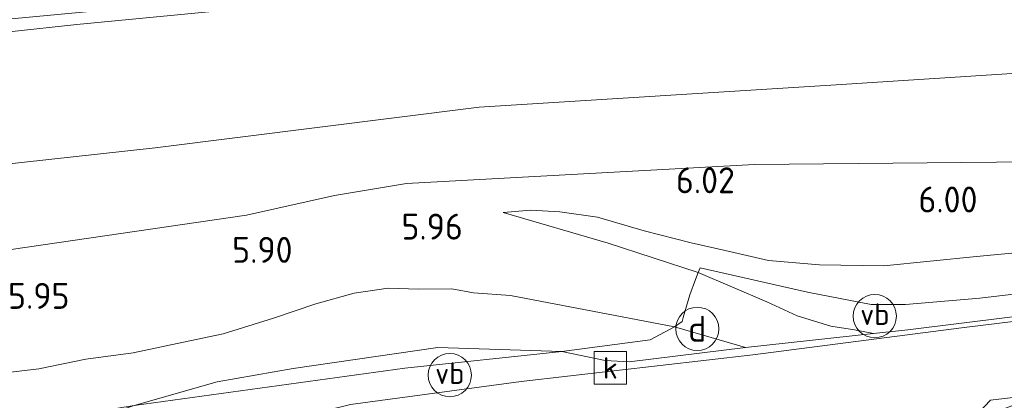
# Model space of a CAD drawing. Extents: x 126429 to 133038, y 413091 to 414846.
# Tile 241 of 256: x 131639 to 131708, y 413872 to 413899. Entities that reach past the tile are written whole.
import ezdxf
from ezdxf.enums import TextEntityAlignment as Align
from ezdxf.lldxf.tags import DXFTag

# ---------------------------------------------------------------- set-up
doc = ezdxf.new("R2010")
doc.units = 0
for name, color, linetype, lineweight in [('B-ME-GR-GRAS-GV', 60, 'Continuous', 13), ('B-ME-GW-TALUD_KRUIN-G', 90, 'Continuous', 18), ('B-ME-GW-TALUD_TEEN-G', 90, 'Continuous', 18), ('B-ME-IE-MEUBILAIR_DIJKPAAL-S', 7, 'Continuous', 25), ('B-ME-IE-TERREINAFSCHEIDING_DOORGANG-G', 210, 'Continuous', 18), ('B-ME-IE-TERREINAFSCHEIDING_KUNSTMATIG_HEKWERK-G', 20, 'IE-TERREINAFSCHEIDING-KUNSTMATIG', 18), ('B-ME-OG-HOOGTEPUNT-S', 7, 'Continuous', 25), ('B-ME-RI-GWA_KOLK-S', 30, 'Continuous', 25), ('B-ME-VH-GOOT-GV', 170, 'Continuous', 18), ('B-ME-VH-VERHARDING_ASFALT-GV', 252, 'Continuous', 18), ('B-ME-VH-VERHARDING_HALFVERHARDING-GV', 252, 'Continuous', 18), ('B-ME-VW-VERKEERSTEKEN_DRAAGCONSTRUCTIE-S', 7, 'Continuous', 25), ('B-ME-WH-WINTERBED-G', 150, 'WH-WINTERBED', 18)]:
    doc.layers.add(name, color=color, linetype=linetype, lineweight=lineweight)
doc.styles.add('NLCS-ISO', font='NLCS-ISO.ttf')
doc.styles.add('NLCS-ISO-ANNOTATIVE-T18', font='NLCS-ISO.ttf', dxfattribs={"height": 1.8})
doc.styles.get("Standard").update_dxf_attribs({"font": 'arial.ttf'})
doc.linetypes.add('IE-TERREINAFSCHEIDING-KUNSTMATIG', pattern='A,4,[82,NLCS.SHX,S=0.75,R=90,X=0,Y=0],4,-2', length=10)
tags = doc.linetypes.add('WH-WINTERBED', pattern='A,6,-3.5,["WB",Standard,S=1.8,R=0,X=-1.5,Y=-0.9],-3.5,6,-3.5,6,-3.5,6,-3.5,6,-3.5', length=51).pattern_tags.tags
tags[6] = DXFTag(74, 10)

# ---------------------------------------------------------------- blocks, each defined once
blk = doc.blocks.new('SAL-HOOGTELABEL-SO')
at = {"color": 0, "linetype": 'ByBlock', "lineweight": -2, "style": 'NLCS-ISO-ANNOTATIVE-T18'}
blk.add_attdef('HOOGTE', text='', height=1.8, dxfattribs=at).set_placement((2.788, 0), align=Align.RIGHT)
blk = doc.blocks.new('SIE-DIJKPAAL-SO')
at = {"color": 0, "linetype": 'ByBlock', "lineweight": 18}
blk.add_circle((0, 0), 1.5, dxfattribs=at)
at = {"color": 0, "linetype": 'ByBlock', "lineweight": 18, "style": 'NLCS-ISO'}
blk.add_text('d', height=1.8, dxfattribs=at).set_placement((0, 0), align=Align.MIDDLE_CENTER)
blk = doc.blocks.new('SRI-KOLK-SO')
at = {"color": 0, "linetype": 'ByBlock', "lineweight": 18}
blk.add_lwpolyline([(-1.125, -1.125), (1.125, -1.125), (1.125, 1.125), (-1.125, 1.125)], close=True, dxfattribs=at)
at = {"color": 0, "linetype": 'ByBlock', "lineweight": 18, "style": 'NLCS-ISO'}
blk.add_text('k', height=1.5, dxfattribs=at).set_placement((0, 0), align=Align.MIDDLE_CENTER)
blk = doc.blocks.new('SIE-WEG_PAAL_VERKEERSBORD-SO')
at = {"color": 0, "linetype": 'ByBlock', "lineweight": 18}
blk.add_circle((0, 0), 1.5, dxfattribs=at)
at = {"color": 0, "linetype": 'ByBlock', "lineweight": 18, "style": 'NLCS-ISO'}
blk.add_text('vb', height=1.5, dxfattribs=at).set_placement((0, 0.132), align=Align.MIDDLE_CENTER)

msp = doc.modelspace()

# ---------------------------------------------------------------- linework, layer by layer
at = {"layer": 'B-ME-GR-GRAS-GV'}
for points in [[(131628.677, 413897.826, 1.368), (131658.861, 413900.691, 1.379), (131688.788, 413903.195, 1.496), (131710.087, 413904.49, 1.713), (131733.177, 413905.172, 1.97), (131732.878, 413903.94, 2.191), (131717.953, 413903.729, 2.165), (131707.559, 413903.401, 1.761), (131691.383, 413902.46, 1.736), (131674.607, 413901.097, 1.711), (131660.969, 413900.071, 1.711), (131643.372, 413898.39, 1.837), (131629.245, 413896.855, 1.686)], [(131629.245, 413896.855, 1.686), (131643.372, 413898.39, 1.837), (131660.969, 413900.071, 1.711), (131674.607, 413901.097, 1.711), (131691.383, 413902.46, 1.736), (131707.559, 413903.401, 1.761), (131717.953, 413903.729, 2.165), (131732.878, 413903.94, 2.191), (131732.206, 413896.391, 5.888), (131716.612, 413895.513, 5.925), (131696.115, 413894.195, 5.727), (131671.325, 413892.662, 5.544), (131648.825, 413889.832, 5.535), (131626.436, 413887.369, 5.75)], [(131626.436, 413887.369, 5.75), (131648.825, 413889.832, 5.535), (131671.325, 413892.662, 5.544), (131696.115, 413894.195, 5.727), (131716.612, 413895.513, 5.925)], [(131730.95, 413884.655, 5.881), (131705.866, 413882.289, 5.894), (131699.422, 413881.644, 5.934), (131694.972, 413881.694, 5.913), (131691.419, 413882.01, 5.948), (131688.401, 413882.701, 5.944), (131686.042, 413883.237, 5.964), (131682.794, 413884.059, 5.893), (131679.534, 413885.009, 5.936), (131676.934, 413885.391, 5.946), (131674.916, 413885.508, 5.989), (131672.987, 413885.35, 5.86), (131680.283, 413883.213, 5.508), (131686.531, 413881.171, 5.135), (131686.351, 413880.692, 5.115), (131685.945, 413879.618, 5.069), (131685.502, 413878.057, 5.005), (131685.418, 413877.763, 4.993), (131684.893, 413877.401, 4.993), (131673.5, 413879.579, 5.645), (131670.922, 413879.75, 5.619), (131669.415, 413880.028, 5.627), (131667.137, 413880.017, 5.68), (131664.993, 413880.084, 5.779), (131662.651, 413879.735, 5.753), (131659.974, 413878.987, 5.634), (131657.042, 413878.004, 5.571), (131653.536, 413876.924, 5.472), (131650.339, 413876.237, 5.502), (131647.282, 413875.587, 5.473), (131643.994, 413875.157, 5.501), (131640.736, 413874.491, 5.625), (131637.01, 413874.046, 5.762)], [(131637.01, 413874.046, 5.762), (131640.736, 413874.491, 5.625), (131643.994, 413875.157, 5.501), (131647.282, 413875.587, 5.473), (131650.339, 413876.237, 5.502), (131653.536, 413876.924, 5.472), (131657.042, 413878.004, 5.571), (131659.974, 413878.987, 5.634), (131662.651, 413879.735, 5.753), (131664.993, 413880.084, 5.779), (131667.137, 413880.017, 5.68), (131669.415, 413880.028, 5.627), (131670.922, 413879.75, 5.619), (131673.5, 413879.579, 5.645), (131684.893, 413877.401, 4.993), (131683.198, 413876.502, 4.596), (131677.058, 413875.677, 4.384), (131668.448, 413875.975, 4.559), (131658.404, 413874.502, 4.571), (131653.129, 413873.587, 4.559), (131647.363, 413871.933, 4.457), (131642.262, 413871.107, 4.619), (131635.694, 413870.083, 4.704)]]:
    msp.add_polyline3d(points, dxfattribs=at)
for points in [[(131694.972, 413881.694, 5.913), (131699.422, 413881.644, 5.934), (131705.866, 413882.289, 5.894), (131730.95, 413884.655, 5.881), (131730.693, 413882.29, 5.265), (131706.1, 413879.381, 5.139), (131700.925, 413878.957, 5.042), (131698.541, 413878.95, 4.961), (131694.127, 413879.798, 5.001), (131686.669, 413881.5, 5.147), (131686.531, 413881.171, 5.135), (131680.283, 413883.213, 5.508), (131672.987, 413885.35, 5.86), (131674.916, 413885.508, 5.989), (131676.934, 413885.391, 5.946), (131679.534, 413885.009, 5.936), (131682.794, 413884.059, 5.893), (131686.042, 413883.237, 5.964), (131688.401, 413882.701, 5.944), (131691.419, 413882.01, 5.948)], [(131718.633, 413879.374, 4.544), (131701.102, 413877.204, 4.458), (131698.71, 413876.929, 4.443), (131697.391, 413877.196, 4.408), (131695.746, 413877.455, 4.486), (131693.419, 413878.167, 4.586), (131691.312, 413879.127, 4.761), (131686.531, 413881.171, 5.135), (131686.669, 413881.5, 5.147), (131694.127, 413879.798, 5.001), (131698.541, 413878.95, 4.961), (131700.925, 413878.957, 5.042), (131706.1, 413879.381, 5.139), (131730.693, 413882.29, 5.265), (131730.558, 413880.947, 4.707)], [(131689.821, 413875.974, 4.357), (131681.747, 413874.974, 4.221), (131680.085, 413875.074, 4.346), (131677.058, 413875.677, 4.384), (131683.198, 413876.502, 4.596), (131684.893, 413877.401, 4.993)], [(131666.167, 413874.52, 4.406), (131647.363, 413871.933, 4.457), (131653.129, 413873.587, 4.559), (131658.404, 413874.502, 4.571), (131668.448, 413875.975, 4.559), (131677.058, 413875.677, 4.384)], [(131705.574, 413869.499, 4.588), (131705.462, 413868.5, 4.556), (131704.72, 413869.86, 4.511), (131705.2, 413870.567, 4.506), (131706.85, 413872.316, 4.597), (131729.907, 413875.047, 4.665), (131729.872, 413874.725, 4.714), (131711.05, 413872.569, 4.6), (131708.701, 413872.048, 4.584), (131707.388, 413871.571, 4.588), (131706.587, 413871.123, 4.592), (131706.1, 413870.627, 4.592), (131705.772, 413870.137, 4.592)]]:
    msp.add_polyline3d(points, close=True, dxfattribs=at)
at = {"layer": 'B-ME-GW-TALUD_KRUIN-G'}
for points in [[(131732.206, 413896.391, 5.888), (131716.612, 413895.513, 5.925), (131696.115, 413894.195, 5.727), (131671.325, 413892.662, 5.544), (131648.825, 413889.832, 5.535), (131626.436, 413887.369, 5.75), (131601.884, 413883.832, 5.915), (131580.027, 413880.711, 6.116), (131559.277, 413877.906, 6.403), (131549.861, 413876.757, 6.46), (131546.374, 413876.201, 6.501), (131543.525, 413875.777, 6.521), (131540.79, 413875.198, 6.509), (131538.5, 413874.627, 6.517), (131536.057, 413873.819, 6.521), (131533.714, 413872.887, 6.517), (131530.591, 413871.576, 6.525), (131527.882, 413869.808, 6.529), (131526.213, 413868.523, 6.529), (131524.378, 413866.844, 6.525)], [(131730.95, 413884.655, 5.881), (131705.866, 413882.289, 5.894), (131699.422, 413881.644, 5.934), (131694.972, 413881.694, 5.913), (131691.419, 413882.01, 5.948), (131688.401, 413882.701, 5.944), (131686.042, 413883.237, 5.964), (131682.794, 413884.059, 5.893), (131679.534, 413885.009, 5.936), (131676.934, 413885.391, 5.946), (131674.916, 413885.508, 5.989), (131672.987, 413885.35, 5.86)], [(131637.01, 413874.046, 5.762), (131640.736, 413874.491, 5.625), (131643.994, 413875.157, 5.501), (131647.282, 413875.587, 5.473), (131650.339, 413876.237, 5.502), (131653.536, 413876.924, 5.472), (131657.042, 413878.004, 5.571), (131659.974, 413878.987, 5.634), (131662.651, 413879.735, 5.753), (131664.993, 413880.084, 5.779), (131667.137, 413880.017, 5.68), (131669.415, 413880.028, 5.627), (131670.922, 413879.75, 5.619), (131673.5, 413879.579, 5.645), (131684.893, 413877.401, 4.993), (131689.821, 413875.974, 4.357)]]:
    msp.add_polyline3d(points, dxfattribs=at)
at = {"layer": 'B-ME-GW-TALUD_TEEN-G'}
for points in [[(131732.878, 413903.94, 2.191), (131717.953, 413903.729, 2.165), (131707.559, 413903.401, 1.761), (131691.383, 413902.46, 1.736), (131674.607, 413901.097, 1.711), (131660.969, 413900.071, 1.711), (131643.372, 413898.39, 1.837), (131629.245, 413896.855, 1.686), (131612.766, 413894.938, 1.585), (131599.363, 413893.12, 1.509), (131575.672, 413890.089, 1.534), (131559.692, 413887.922, 1.484), (131554.971, 413887.508, 1.283), (131544.676, 413886.075, 1.384), (131533.086, 413883.281, 1.561), (131526.4, 413880.807, 1.359)], [(131672.987, 413885.35, 5.86), (131680.283, 413883.213, 5.508), (131686.531, 413881.171, 5.135), (131691.312, 413879.127, 4.761), (131693.419, 413878.167, 4.586), (131695.746, 413877.455, 4.486), (131697.391, 413877.196, 4.408), (131698.71, 413876.929, 4.443), (131701.102, 413877.204, 4.458), (131718.633, 413879.374, 4.544), (131730.558, 413880.947, 4.707)], [(131569.944, 413856.975, 2.582), (131571.422, 413856.656, 2.644), (131572.266, 413856.726, 2.682), (131578.77, 413858.492, 2.919), (131594.839, 413862.603, 3.219), (131610.32, 413865.183, 3.519), (131624.525, 413866.776, 3.794), (131628.958, 413866.859, 3.882), (131631.433, 413867.068, 3.932), (131637.822, 413868.779, 4.169), (131647.363, 413871.933, 4.457), (131653.129, 413873.587, 4.559), (131658.404, 413874.502, 4.571), (131668.448, 413875.975, 4.559), (131677.058, 413875.677, 4.384), (131680.085, 413875.074, 4.346), (131681.747, 413874.974, 4.221)], [(131689.821, 413875.974, 4.357), (131681.747, 413874.974, 4.221)]]:
    msp.add_polyline3d(points, dxfattribs=at)
at = {"layer": 'B-ME-IE-TERREINAFSCHEIDING_DOORGANG-G'}
msp.add_polyline3d([(131686.669, 413881.5, 5.147), (131686.531, 413881.171, 5.135), (131686.351, 413880.692, 5.115), (131685.945, 413879.618, 5.069), (131685.502, 413878.057, 5.005), (131685.418, 413877.763, 4.993)], dxfattribs=at)
at = {"layer": 'B-ME-IE-TERREINAFSCHEIDING_KUNSTMATIG_HEKWERK-G'}
for points in [[(131730.693, 413882.29, 5.265), (131706.1, 413879.381, 5.139), (131700.925, 413878.957, 5.042), (131698.541, 413878.95, 4.961), (131694.127, 413879.798, 5.001), (131686.669, 413881.5, 5.147)], [(131685.418, 413877.763, 4.993), (131684.893, 413877.401, 4.993), (131683.198, 413876.502, 4.596), (131677.058, 413875.677, 4.384), (131666.167, 413874.52, 4.406), (131647.363, 413871.933, 4.457), (131642.262, 413871.107, 4.619), (131635.694, 413870.083, 4.704), (131631.408, 413869.617, 4.71), (131626.782, 413868.781, 4.444), (131620.761, 413867.923, 4.155), (131611.477, 413866.345, 3.987), (131601.108, 413864.446, 3.521), (131588.19, 413862.034, 3.458), (131580.651, 413860.295, 3.372), (131575.656, 413859.037, 3.324), (131574, 413858.483, 3.21), (131572.667, 413857.931, 3.073), (131569.944, 413856.975, 2.582)]]:
    msp.add_polyline3d(points, dxfattribs=at)
at = {"layer": 'B-ME-VH-GOOT-GV'}
for points in [[(131730.497, 413880.486, 4.625), (131704.832, 413877.337, 4.491), (131690.343, 413875.468, 4.35), (131674.252, 413873.617, 4.142), (131662.386, 413872.004, 3.976), (131660.608, 413871.571, 3.98), (131657.798, 413870.98, 3.948), (131655.492, 413870.34, 3.932), (131653.493, 413869.63, 3.911), (131648.232, 413867.613, 3.77), (131648.068, 413868.015, 3.786), (131646.58, 413870.929, 3.915), (131639.995, 413868.481, 3.92), (131641.875, 413864.799, 3.576), (131640.832, 413864.265, 3.564), (131628.393, 413865.21, 3.575)], [(131637.822, 413868.779, 4.169), (131647.363, 413871.933, 4.457), (131666.167, 413874.52, 4.406), (131677.058, 413875.677, 4.384), (131680.085, 413875.074, 4.346), (131681.747, 413874.974, 4.221), (131689.821, 413875.974, 4.357), (131698.71, 413876.929, 4.443), (131701.102, 413877.204, 4.458), (131718.633, 413879.374, 4.544)]]:
    msp.add_polyline3d(points, dxfattribs=at)
at = {"layer": 'B-ME-VH-VERHARDING_ASFALT-GV'}
for points in [[(131628.393, 413865.21, 3.575), (131640.832, 413864.265, 3.564), (131641.875, 413864.799, 3.576), (131648.232, 413867.613, 3.77), (131653.493, 413869.63, 3.911), (131655.492, 413870.34, 3.932), (131657.798, 413870.98, 3.948), (131660.608, 413871.571, 3.98), (131662.386, 413872.004, 3.976), (131674.252, 413873.617, 4.142), (131690.343, 413875.468, 4.35), (131704.832, 413877.337, 4.491), (131730.497, 413880.486, 4.625)], [(131729.907, 413875.047, 4.665), (131706.85, 413872.316, 4.597), (131705.2, 413870.567, 4.506)]]:
    msp.add_polyline3d(points, dxfattribs=at)
at = {"layer": 'B-ME-VH-VERHARDING_HALFVERHARDING-GV'}
msp.add_polyline3d([(131698.71, 413876.929, 4.443), (131689.821, 413875.974, 4.357), (131684.893, 413877.401, 4.993), (131685.418, 413877.763, 4.993), (131685.502, 413878.057, 5.005), (131685.945, 413879.618, 5.069), (131686.351, 413880.692, 5.115), (131686.531, 413881.171, 5.135), (131691.312, 413879.127, 4.761), (131693.419, 413878.167, 4.586), (131695.746, 413877.455, 4.486), (131697.391, 413877.196, 4.408)], close=True, dxfattribs=at)
at = {"layer": 'B-ME-WH-WINTERBED-G'}
msp.add_polyline3d([(131731.567, 413890.343, 6.233), (131712.056, 413888.888, 6.095), (131690.449, 413888.662, 5.974), (131666.275, 413887.356, 5.966), (131661.285, 413886.516, 6.018), (131655.172, 413885.161, 5.99), (131636.583, 413882.448, 6.156), (131613.35, 413879.787, 6.077), (131591.185, 413878.803, 6.055), (131571.24, 413876.776, 6.148), (131554.965, 413874.706, 6.399), (131545.645, 413873.11, 6.46), (131541.845, 413872.345, 6.472), (131539.089, 413871.544, 6.505), (131536.017, 413870.44, 6.497), (131533.09, 413869.124, 6.525), (131529.121, 413866.522, 6.505), (131526.293, 413864.057, 6.476), (131524.066, 413861.607, 6.444)], dxfattribs=at)

# ---------------------------------------------------------------- block references
at = {"layer": 'B-ME-IE-MEUBILAIR_DIJKPAAL-S'}
msp.add_blockref('SIE-DIJKPAAL-SO', (131686.475, 413877.261, 4.916), dxfattribs=at)
at = {"layer": 'B-ME-OG-HOOGTEPUNT-S'}
for p, values in [((131686.301, 413886.676, 6.021), {'HOOGTE': '6.02'}), ((131703.15, 413885.34, 5.996), {'HOOGTE': '6.00'}), ((131667.401, 413883.458, 5.962), {'HOOGTE': '5.96'}), ((131655.576, 413881.845, 5.899), {'HOOGTE': '5.90'}), ((131640.082, 413878.65, 5.946), {'HOOGTE': '5.95'})]:
    msp.add_blockref('SAL-HOOGTELABEL-SO', p, dxfattribs=at).add_auto_attribs(values)
at = {"layer": 'B-ME-RI-GWA_KOLK-S'}
msp.add_blockref('SRI-KOLK-SO', (131680.435, 413874.552, 4.219), dxfattribs=at)
at = {"layer": 'B-ME-VW-VERKEERSTEKEN_DRAAGCONSTRUCTIE-S'}
for p in [(131698.805, 413878.146, 5.009), (131669.283, 413874.049, 4.318)]:
    msp.add_blockref('SIE-WEG_PAAL_VERKEERSBORD-SO', p, dxfattribs=at)

doc.saveas('drawing.dxf')
